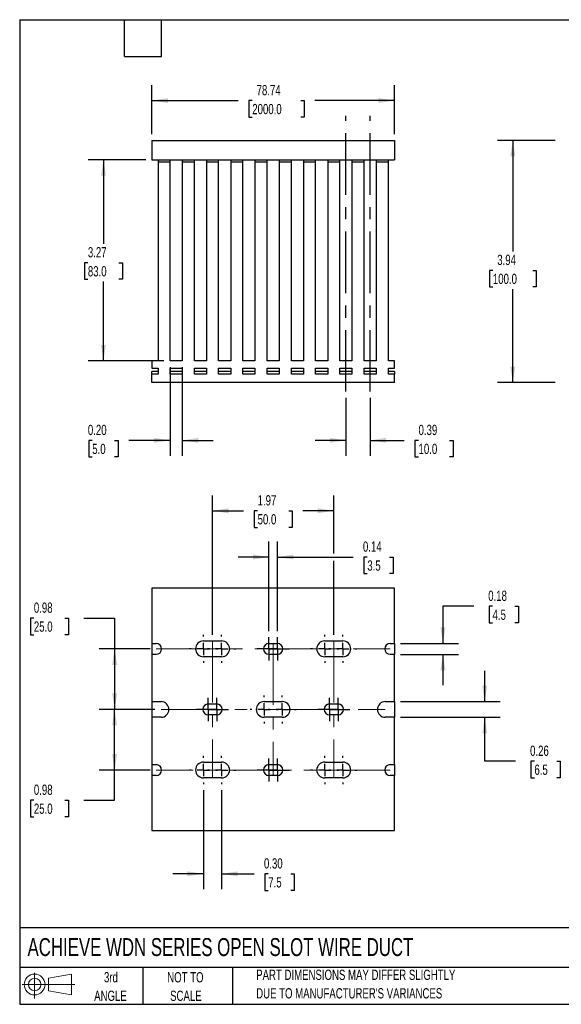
# Model space of a CAD drawing. Header units: inches. Extents: x 0.5 to 21.5, y 0.5 to 16.5.
# Tile 1 of 2: x 0.5 to 9.3, y 0.5 to 16.5. Entities that reach past the tile are written whole.
import ezdxf

# ---------------------------------------------------------------- set-up
doc = ezdxf.new("R2010")
doc.units = ezdxf.units.IN
doc.header["$LTSCALE"] = 2
doc.header["$MEASUREMENT"] = 0
doc.linetypes.add('CENTERX2', pattern=[0.8, 0.5, -0.1, 0.1, -0.1])
doc.layers.add('CENTER', color=40, linetype='CENTERX2')
doc.layers.add('SLD-DEFPOINTS', color=7, linetype='Continuous')
doc.layers.add('DIMENSIONS', color=140, linetype='Continuous', lineweight=25)
doc.layers.add('TEXT', color=140, linetype='Continuous', lineweight=25)
doc.styles.add('SLDTEXTSTYLE0', font='TXT', dxfattribs={"width": 0.7})
doc.dimstyles.new('SLDDIMSTYLE0', dxfattribs={"dimtxt": 0.169922, "dimasz": 0.26, "dimexe": 0, "dimexo": 0.0625, "dimgap": 0.04248, "dimtad": 0, "dimtih": 1, "dimtoh": 1, "dimrnd": 1e-09, "dimzin": 12, "dimdsep": 46, "dimtxsty": 'SLDTEXTSTYLE0', "dimsah": 1, "dimcen": 0.09, "dimadec": 0, "dimazin": 3, "dimtfac": 1, "dimtofl": 0, "dimtmove": 0, "dimatfit": 3, "dimfxl": 0, "dimfrac": 2, "dimtolj": 1, "dimtzin": 12, "dimarcsym": 0})
doc.dimstyles.new('SLDDIMSTYLE1', dxfattribs={"dimtxt": 0.169922, "dimasz": 0.26, "dimexe": 0, "dimexo": 0.0625, "dimgap": 0.04248, "dimtad": 0, "dimtih": 1, "dimtoh": 1, "dimrnd": 1e-09, "dimzin": 0, "dimdsep": 46, "dimtxsty": 'SLDTEXTSTYLE0', "dimsah": 1, "dimcen": 0.09, "dimadec": 0, "dimazin": 0, "dimtfac": 1, "dimtmove": 0, "dimatfit": 0, "dimfxl": 0, "dimfrac": 2, "dimtolj": 1, "dimtzin": 12, "dimarcsym": 0})
doc.dimstyles.new('SLDDIMSTYLE2', dxfattribs={"dimtxt": 0.169922, "dimasz": 0.26, "dimexe": 0, "dimexo": 0.0625, "dimgap": 0.04248, "dimtad": 0, "dimtih": 1, "dimtoh": 1, "dimrnd": 1e-09, "dimdsep": 46, "dimtxsty": 'SLDTEXTSTYLE0', "dimsah": 1, "dimcen": 0.09, "dimadec": 0, "dimazin": 2, "dimtfac": 1, "dimtmove": 0, "dimatfit": 0, "dimfxl": 0, "dimfrac": 2, "dimtolj": 1, "dimtzin": 12, "dimarcsym": 0})
doc.dimstyles.new('SLDDIMSTYLE3', dxfattribs={"dimtxt": 0.169922, "dimasz": 0.26, "dimexe": 0, "dimexo": 0.0625, "dimgap": 0.04248, "dimtad": 0, "dimtih": 1, "dimtoh": 1, "dimrnd": 1e-09, "dimdsep": 46, "dimtxsty": 'SLDTEXTSTYLE0', "dimsah": 1, "dimcen": 0.09, "dimadec": 0, "dimazin": 2, "dimtfac": 1, "dimtofl": 0, "dimtmove": 0, "dimatfit": 3, "dimfxl": 0, "dimfrac": 2, "dimtolj": 1, "dimtzin": 12, "dimarcsym": 0})

# ---------------------------------------------------------------- blocks, each defined once
blk = doc.blocks.new('Block11')
at = {"color": 7, "linetype": 'Continuous', "lineweight": 18}
for p, q in [((0.204, 0.418), (0.204, 0)), ((0.431, 0.328), (0.801, 0.396)), ((0.431, 0.126), (0.431, 0.328)), ((0.801, 0.396), (0.801, 0.058)), ((0, 0.227), (0.856, 0.227)), ((0.431, 0.126), (0.801, 0.058))]:
    blk.add_line(p, q, dxfattribs=at)
for radius in [0.169, 0.101]:
    blk.add_circle((0.204, 0.227), radius, dxfattribs=at)
blk = doc.blocks.new('Block12')
at = {"layer": 'SLD-DEFPOINTS'}
blk.add_blockref('Block11', (0, 0), dxfattribs=at)
blk = doc.blocks.new('_D')
at = {"layer": 'DIMENSIONS'}
for p, q in [((2.647, 14.639), (2.647, 15.436)), ((6.584, 14.639), (6.584, 15.436)), ((2.647, 15.186), (4.046, 15.186)), ((4.276, 15.186), (4.219, 15.186)), ((4.219, 15.186), (4.219, 14.916)), ((5.064, 15.186), (5.121, 15.186)), ((5.121, 15.186), (5.121, 14.916)), ((6.584, 15.186), (5.294, 15.186)), ((4.219, 14.916), (4.276, 14.916)), ((5.121, 14.916), (5.064, 14.916))]:
    blk.add_line(p, q, dxfattribs=at)
for points in [[(2.647, 15.186), (2.907, 15.146), (2.907, 15.226)], [(6.584, 15.186), (6.324, 15.226), (6.324, 15.146)]]:
    blk.add_solid(points, dxfattribs=at)
at = {"layer": 'DIMENSIONS', "char_height": 0.1667, "attachment_point": 1, "style": 'SLDTEXTSTYLE0'}
for s, insert in [('78.74', (4.347, 15.439)), ('2000.0', (4.276, 15.131))]:
    blk.add_mtext(s, dxfattribs=dict(at, insert=insert))
blk = doc.blocks.new('_D_1')
at = {"layer": 'DIMENSIONS'}
for p, q in [((2.942, 10.856), (2.942, 9.414)), ((3.139, 10.856), (3.139, 9.414)), ((1.678, 9.664), (1.621, 9.664)), ((1.621, 9.664), (1.621, 9.394)), ((2.041, 9.664), (2.099, 9.664)), ((2.099, 9.664), (2.099, 9.394)), ((2.942, 9.664), (2.272, 9.664)), ((3.139, 9.664), (3.639, 9.664)), ((1.621, 9.394), (1.678, 9.394)), ((2.099, 9.394), (2.041, 9.394))]:
    blk.add_line(p, q, dxfattribs=at)
for points in [[(2.942, 9.664), (2.682, 9.704), (2.682, 9.624)], [(3.139, 9.664), (3.399, 9.624), (3.399, 9.704)]]:
    blk.add_solid(points, dxfattribs=at)
at = {"layer": 'DIMENSIONS', "char_height": 0.1667, "attachment_point": 1, "style": 'SLDTEXTSTYLE0'}
for s, insert in [('0.20', (1.607, 9.917)), ('5.0', (1.678, 9.609))]:
    blk.add_mtext(s, dxfattribs=dict(at, insert=insert))
blk = doc.blocks.new('_D_2')
at = {"layer": 'DIMENSIONS'}
for p, q in [((2.547, 14.224), (1.61, 14.224)), ((1.86, 14.224), (1.86, 12.859)), ((1.607, 12.551), (1.55, 12.551)), ((1.55, 12.551), (1.55, 12.281)), ((2.112, 12.551), (2.169, 12.551)), ((2.169, 12.551), (2.169, 12.281)), ((1.55, 12.281), (1.607, 12.281)), ((1.86, 10.956), (1.86, 12.243)), ((2.169, 12.281), (2.112, 12.281)), ((2.842, 10.956), (1.61, 10.956))]:
    blk.add_line(p, q, dxfattribs=at)
for points in [[(1.86, 14.224), (1.82, 13.964), (1.9, 13.964)], [(1.86, 10.956), (1.9, 11.216), (1.82, 11.216)]]:
    blk.add_solid(points, dxfattribs=at)
at = {"layer": 'DIMENSIONS', "char_height": 0.1667, "attachment_point": 1, "style": 'SLDTEXTSTYLE0'}
for s, insert in [('3.27', (1.607, 12.804)), ('83.0', (1.607, 12.495))]:
    blk.add_mtext(s, dxfattribs=dict(at, insert=insert))
blk = doc.blocks.new('_D_3')
at = {"layer": 'DIMENSIONS'}
for p, q in [((5.797, 10.356), (5.797, 9.414)), ((6.19, 10.356), (6.19, 9.414)), ((5.797, 9.664), (5.297, 9.664)), ((6.19, 9.664), (6.745, 9.664)), ((6.976, 9.664), (6.918, 9.664)), ((6.918, 9.664), (6.918, 9.394)), ((7.48, 9.664), (7.538, 9.664)), ((7.538, 9.664), (7.538, 9.394)), ((6.918, 9.394), (6.976, 9.394)), ((7.538, 9.394), (7.48, 9.394))]:
    blk.add_line(p, q, dxfattribs=at)
for points in [[(5.797, 9.664), (5.537, 9.704), (5.537, 9.624)], [(6.19, 9.664), (6.45, 9.624), (6.45, 9.704)]]:
    blk.add_solid(points, dxfattribs=at)
at = {"layer": 'DIMENSIONS', "char_height": 0.1667, "attachment_point": 1, "style": 'SLDTEXTSTYLE0'}
for s, insert in [('0.39', (6.976, 9.917)), ('10.0', (6.976, 9.609))]:
    blk.add_mtext(s, dxfattribs=dict(at, insert=insert))
blk = doc.blocks.new('_D_7')
at = {"layer": 'DIMENSIONS'}
for p, q in [((9.194, 14.539), (8.256, 14.539)), ((8.506, 14.539), (8.506, 12.735)), ((8.183, 12.427), (8.126, 12.427)), ((8.126, 12.427), (8.126, 12.157)), ((8.829, 12.427), (8.887, 12.427)), ((8.887, 12.427), (8.887, 12.157)), ((8.126, 12.157), (8.183, 12.157)), ((8.506, 10.602), (8.506, 12.119)), ((8.887, 12.157), (8.829, 12.157)), ((9.194, 10.602), (8.256, 10.602))]:
    blk.add_line(p, q, dxfattribs=at)
for points in [[(8.506, 14.539), (8.466, 14.279), (8.546, 14.279)], [(8.506, 10.602), (8.546, 10.862), (8.466, 10.862)]]:
    blk.add_solid(points, dxfattribs=at)
at = {"layer": 'DIMENSIONS', "char_height": 0.1667, "attachment_point": 1, "style": 'SLDTEXTSTYLE0'}
for s, insert in [('3.94', (8.254, 12.68)), ('100.0', (8.183, 12.372))]:
    blk.add_mtext(s, dxfattribs=dict(at, insert=insert))
blk = doc.blocks.new('_D_8')
at = {"layer": 'DIMENSIONS'}
for p, q in [((0.73, 6.776), (0.673, 6.776)), ((0.673, 6.776), (0.673, 6.506)), ((1.235, 6.776), (1.292, 6.776)), ((1.292, 6.776), (1.292, 6.506)), ((1.541, 6.776), (2.041, 6.776)), ((2.041, 6.776), (2.041, 6.276)), ((0.673, 6.506), (0.73, 6.506)), ((1.292, 6.506), (1.235, 6.506)), ((2.616, 6.276), (1.791, 6.276)), ((2.041, 6.276), (2.041, 5.292)), ((2.695, 5.292), (1.791, 5.292))]:
    blk.add_line(p, q, dxfattribs=at)
for points in [[(2.041, 6.276), (2.001, 6.016), (2.081, 6.016)], [(2.041, 5.292), (2.081, 5.552), (2.001, 5.552)]]:
    blk.add_solid(points, dxfattribs=at)
at = {"layer": 'DIMENSIONS', "char_height": 0.1667, "attachment_point": 1, "style": 'SLDTEXTSTYLE0'}
for s, insert in [('0.98', (0.73, 7.029)), ('25.0', (0.73, 6.721))]:
    blk.add_mtext(s, dxfattribs=dict(at, insert=insert))
blk = doc.blocks.new('_D_9')
at = {"layer": 'DIMENSIONS'}
for p, q in [((2.695, 5.292), (1.791, 5.292)), ((2.041, 4.307), (2.041, 5.292)), ((2.616, 4.307), (1.791, 4.307)), ((2.041, 3.817), (2.041, 4.307)), ((0.73, 3.817), (0.673, 3.817)), ((0.673, 3.817), (0.673, 3.547)), ((1.235, 3.817), (1.292, 3.817)), ((1.292, 3.817), (1.292, 3.547)), ((1.541, 3.817), (2.041, 3.817)), ((0.673, 3.547), (0.73, 3.547)), ((1.292, 3.547), (1.235, 3.547))]:
    blk.add_line(p, q, dxfattribs=at)
for points in [[(2.041, 5.292), (2.001, 5.032), (2.081, 5.032)], [(2.041, 4.307), (2.081, 4.567), (2.001, 4.567)]]:
    blk.add_solid(points, dxfattribs=at)
at = {"layer": 'DIMENSIONS', "char_height": 0.1667, "attachment_point": 1, "style": 'SLDTEXTSTYLE0'}
for s, insert in [('0.98', (0.73, 4.07)), ('25.0', (0.73, 3.762))]:
    blk.add_mtext(s, dxfattribs=dict(at, insert=insert))
blk = doc.blocks.new('_D_10')
at = {"layer": 'DIMENSIONS'}
for p, q in [((3.631, 6.504), (3.631, 8.77)), ((5.6, 7.828), (5.6, 8.77)), ((3.631, 8.52), (4.133, 8.52)), ((4.363, 8.52), (4.306, 8.52)), ((4.306, 8.52), (4.306, 8.25)), ((4.868, 8.52), (4.925, 8.52)), ((4.925, 8.52), (4.925, 8.25)), ((5.6, 8.52), (5.098, 8.52)), ((4.306, 8.25), (4.363, 8.25)), ((4.925, 8.25), (4.868, 8.25)), ((5.6, 6.504), (5.6, 7.708))]:
    blk.add_line(p, q, dxfattribs=at)
for points in [[(3.631, 8.52), (3.891, 8.48), (3.891, 8.56)], [(5.6, 8.52), (5.34, 8.56), (5.34, 8.48)]]:
    blk.add_solid(points, dxfattribs=at)
at = {"layer": 'DIMENSIONS', "char_height": 0.1667, "attachment_point": 1, "style": 'SLDTEXTSTYLE0'}
for s, insert in [('1.97', (4.363, 8.773)), ('50.0', (4.363, 8.465))]:
    blk.add_mtext(s, dxfattribs=dict(at, insert=insert))
blk = doc.blocks.new('_D_11')
at = {"layer": 'DIMENSIONS'}
for p, q in [((4.547, 6.564), (4.547, 8.018)), ((4.684, 6.564), (4.684, 8.018)), ((4.547, 7.768), (4.047, 7.768)), ((4.684, 7.768), (5.913, 7.768)), ((6.144, 7.768), (6.087, 7.768)), ((6.087, 7.768), (6.087, 7.498)), ((6.507, 7.768), (6.564, 7.768)), ((6.564, 7.768), (6.564, 7.498)), ((6.087, 7.498), (6.144, 7.498)), ((6.564, 7.498), (6.507, 7.498))]:
    blk.add_line(p, q, dxfattribs=at)
for points in [[(4.547, 7.768), (4.287, 7.808), (4.287, 7.728)], [(4.684, 7.768), (4.944, 7.728), (4.944, 7.808)]]:
    blk.add_solid(points, dxfattribs=at)
at = {"layer": 'DIMENSIONS', "char_height": 0.1667, "attachment_point": 1, "style": 'SLDTEXTSTYLE0'}
for s, insert in [('0.14', (6.073, 8.021)), ('3.5', (6.144, 7.713))]:
    blk.add_mtext(s, dxfattribs=dict(at, insert=insert))
blk = doc.blocks.new('_D_12')
at = {"layer": 'DIMENSIONS'}
for p, q in [((7.872, 6.969), (7.372, 6.969)), ((7.372, 6.969), (7.372, 6.364)), ((8.178, 6.969), (8.121, 6.969)), ((8.121, 6.969), (8.121, 6.699)), ((8.542, 6.969), (8.599, 6.969)), ((8.599, 6.969), (8.599, 6.699)), ((8.121, 6.699), (8.178, 6.699)), ((8.599, 6.699), (8.542, 6.699)), ((6.684, 6.364), (7.622, 6.364)), ((6.684, 6.187), (7.622, 6.187)), ((7.372, 6.187), (7.372, 5.687))]:
    blk.add_line(p, q, dxfattribs=at)
for points in [[(7.372, 6.364), (7.412, 6.624), (7.332, 6.624)], [(7.372, 6.187), (7.332, 5.927), (7.412, 5.927)]]:
    blk.add_solid(points, dxfattribs=at)
at = {"layer": 'DIMENSIONS', "char_height": 0.1667, "attachment_point": 1, "style": 'SLDTEXTSTYLE0'}
for s, insert in [('0.18', (8.107, 7.222)), ('4.5', (8.178, 6.914))]:
    blk.add_mtext(s, dxfattribs=dict(at, insert=insert))
blk = doc.blocks.new('_D_13')
at = {"layer": 'DIMENSIONS'}
for p, q in [((8.051, 5.42), (8.051, 5.92)), ((6.684, 5.42), (8.301, 5.42)), ((6.684, 5.164), (8.301, 5.164)), ((8.051, 4.451), (8.051, 5.164)), ((8.551, 4.451), (8.051, 4.451)), ((8.857, 4.451), (8.8, 4.451)), ((8.8, 4.451), (8.8, 4.181)), ((9.221, 4.451), (9.278, 4.451)), ((9.278, 4.451), (9.278, 4.181)), ((8.8, 4.181), (8.857, 4.181)), ((9.278, 4.181), (9.221, 4.181))]:
    blk.add_line(p, q, dxfattribs=at)
for points in [[(8.051, 5.42), (8.091, 5.68), (8.011, 5.68)], [(8.051, 5.164), (8.011, 4.904), (8.091, 4.904)]]:
    blk.add_solid(points, dxfattribs=at)
at = {"layer": 'DIMENSIONS', "char_height": 0.1667, "attachment_point": 1, "style": 'SLDTEXTSTYLE0'}
for s, insert in [('0.26', (8.787, 4.704)), ('6.5', (8.857, 4.396))]:
    blk.add_mtext(s, dxfattribs=dict(at, insert=insert))
blk = doc.blocks.new('_D_14')
at = {"layer": 'DIMENSIONS'}
for p, q in [((3.484, 3.979), (3.484, 2.37)), ((3.779, 3.979), (3.779, 2.37)), ((3.484, 2.62), (2.984, 2.62)), ((3.779, 2.62), (4.306, 2.62)), ((4.536, 2.62), (4.479, 2.62)), ((4.479, 2.62), (4.479, 2.35)), ((4.9, 2.62), (4.957, 2.62)), ((4.957, 2.62), (4.957, 2.35)), ((4.479, 2.35), (4.536, 2.35)), ((4.957, 2.35), (4.9, 2.35))]:
    blk.add_line(p, q, dxfattribs=at)
for points in [[(3.484, 2.62), (3.224, 2.66), (3.224, 2.58)], [(3.779, 2.62), (4.039, 2.58), (4.039, 2.66)]]:
    blk.add_solid(points, dxfattribs=at)
at = {"layer": 'DIMENSIONS', "char_height": 0.1667, "attachment_point": 1, "style": 'SLDTEXTSTYLE0'}
for s, insert in [('0.30', (4.466, 2.873)), ('7.5', (4.536, 2.565))]:
    blk.add_mtext(s, dxfattribs=dict(at, insert=insert))
blk = doc.blocks.new('SW_CENTERMARKSYMBOL_0')
at = {"layer": 'CENTER', "color": 0}
for p, q in [((0, 0.2), (0, 0.228)), ((-0.2, 0), (-0.228, 0)), ((0, 0), (-0.1, 0)), ((0, 0), (0, 0.1)), ((0, 0), (0, -0.1)), ((0, 0), (0.1, 0)), ((0.2, 0), (0.228, 0)), ((0, -0.2), (0, -0.228))]:
    blk.add_line(p, q, dxfattribs=at)
blk = doc.blocks.new('SW_CENTERMARKSYMBOL_1')
at = {"layer": 'CENTER', "color": 0}
for p, q in [((0, 0.2), (0, 0.228)), ((-0.2, 0), (-0.228, 0)), ((0, 0), (-0.1, 0)), ((0, 0), (0, 0.1)), ((0, 0), (0, -0.1)), ((0, 0), (0.1, 0)), ((0.2, 0), (0.228, 0)), ((0, -0.2), (0, -0.228))]:
    blk.add_line(p, q, dxfattribs=at)
blk = doc.blocks.new('SW_CENTERMARKSYMBOL_2')
at = {"layer": 'CENTER', "color": 0}
for p, q in [((0, 0.1), (0, 0.189)), ((-0.1, 0), (-0.189, 0)), ((0, 0), (-0.1, 0)), ((0, 0), (0, 0.1)), ((0, 0), (0, -0.1)), ((0, 0), (0.1, 0)), ((0.1, 0), (0.189, 0)), ((0, -0.1), (0, -0.189))]:
    blk.add_line(p, q, dxfattribs=at)
blk = doc.blocks.new('SW_CENTERMARKSYMBOL_3')
at = {"layer": 'CENTER', "color": 0}
for p, q in [((0, 0.1), (0, 0.189)), ((-0.1, 0), (-0.189, 0)), ((0, 0), (-0.1, 0)), ((0, 0), (0, 0.1)), ((0, 0), (0, -0.1)), ((0, 0), (0.1, 0)), ((0.1, 0), (0.189, 0)), ((0, -0.1), (0, -0.189))]:
    blk.add_line(p, q, dxfattribs=at)
blk = doc.blocks.new('SW_CENTERMARKSYMBOL_4')
at = {"layer": 'CENTER', "color": 0}
for p, q in [((0, 0.2), (0, 0.228)), ((-0.2, 0), (-0.228, 0)), ((0, 0), (-0.1, 0)), ((0, 0), (0, 0.1)), ((0, 0), (0, -0.1)), ((0, 0), (0.1, 0)), ((0.2, 0), (0.228, 0)), ((0, -0.2), (0, -0.228))]:
    blk.add_line(p, q, dxfattribs=at)
blk = doc.blocks.new('SW_CENTERMARKSYMBOL_5')
at = {"layer": 'CENTER', "color": 0}
for p, q in [((0, 0.2), (0, 0.228)), ((-0.2, 0), (-0.228, 0)), ((0, 0), (-0.1, 0)), ((0, 0), (0, 0.1)), ((0, 0), (0, -0.1)), ((0, 0), (0.1, 0)), ((0.2, 0), (0.228, 0)), ((0, -0.2), (0, -0.228))]:
    blk.add_line(p, q, dxfattribs=at)
blk = doc.blocks.new('SW_CENTERMARKSYMBOL_6')
at = {"layer": 'CENTER', "color": 0}
for p, q in [((0, 0.1), (0, 0.189)), ((-0.1, 0), (-0.189, 0)), ((0, 0), (-0.1, 0)), ((0, 0), (0, 0.1)), ((0, 0), (0, -0.1)), ((0, 0), (0.1, 0)), ((0.1, 0), (0.189, 0)), ((0, -0.1), (0, -0.189))]:
    blk.add_line(p, q, dxfattribs=at)
blk = doc.blocks.new('SW_CENTERMARKSYMBOL_7')
at = {"layer": 'CENTER', "color": 0}
for p, q in [((0, 0.1), (0, 0.189)), ((-0.1, 0), (-0.189, 0)), ((0, 0), (-0.1, 0)), ((0, 0), (0, 0.1)), ((0, 0), (0, -0.1)), ((0, 0), (0.1, 0)), ((0.1, 0), (0.189, 0)), ((0, -0.1), (0, -0.189))]:
    blk.add_line(p, q, dxfattribs=at)
blk = doc.blocks.new('SW_CENTERMARKSYMBOL_8')
at = {"layer": 'CENTER', "color": 0}
for p, q in [((0, 0.2), (0, 0.228)), ((-0.2, 0), (-0.228, 0)), ((0, 0), (-0.1, 0)), ((0, 0), (0, 0.1)), ((0, 0), (0, -0.1)), ((0, 0), (0.1, 0)), ((0.2, 0), (0.228, 0)), ((0, -0.2), (0, -0.228))]:
    blk.add_line(p, q, dxfattribs=at)
blk = doc.blocks.new('SW_CENTERMARKSYMBOL_9')
at = {"layer": 'CENTER', "color": 0}
for p, q in [((0, 0.2), (0, 0.228)), ((-0.2, 0), (-0.228, 0)), ((0, 0), (-0.1, 0)), ((0, 0), (0, 0.1)), ((0, 0), (0, -0.1)), ((0, 0), (0.1, 0)), ((0.2, 0), (0.228, 0)), ((0, -0.2), (0, -0.228))]:
    blk.add_line(p, q, dxfattribs=at)
blk = doc.blocks.new('SW_CENTERMARKSYMBOL_10')
at = {"layer": 'CENTER', "color": 0}
for p, q in [((0, 0.1), (0, 0.189)), ((-0.1, 0), (-0.189, 0)), ((0, 0), (-0.1, 0)), ((0, 0), (0, 0.1)), ((0, 0), (0, -0.1)), ((0, 0), (0.1, 0)), ((0.1, 0), (0.189, 0)), ((0, -0.1), (0, -0.189))]:
    blk.add_line(p, q, dxfattribs=at)
blk = doc.blocks.new('SW_CENTERMARKSYMBOL_11')
at = {"layer": 'CENTER', "color": 0}
for p, q in [((0, 0.1), (0, 0.189)), ((-0.1, 0), (-0.189, 0)), ((0, 0), (-0.1, 0)), ((0, 0), (0, 0.1)), ((0, 0), (0, -0.1)), ((0, 0), (0.1, 0)), ((0.1, 0), (0.189, 0)), ((0, -0.1), (0, -0.189))]:
    blk.add_line(p, q, dxfattribs=at)
blk = doc.blocks.new('SW_CENTERMARKSYMBOL_12')
at = {"layer": 'CENTER', "color": 0}
for p, q in [((0, 0.2), (0, 0.228)), ((-0.2, 0), (-0.228, 0)), ((0, 0), (-0.1, 0)), ((0, 0), (0, 0.1)), ((0, 0), (0, -0.1)), ((0, 0), (0.1, 0)), ((0.2, 0), (0.228, 0)), ((0, -0.2), (0, -0.228))]:
    blk.add_line(p, q, dxfattribs=at)
blk = doc.blocks.new('SW_CENTERMARKSYMBOL_13')
at = {"layer": 'CENTER', "color": 0}
for p, q in [((0, 0.2), (0, 0.228)), ((-0.2, 0), (-0.228, 0)), ((0, 0), (-0.1, 0)), ((0, 0), (0, 0.1)), ((0, 0), (0, -0.1)), ((0, 0), (0.1, 0)), ((0.2, 0), (0.228, 0)), ((0, -0.2), (0, -0.228))]:
    blk.add_line(p, q, dxfattribs=at)
blk = doc.blocks.new('SW_CENTERMARKSYMBOL_14')
at = {"layer": 'CENTER', "color": 0}
for p, q in [((0, 0.1), (0, 0.189)), ((-0.1, 0), (-0.189, 0)), ((0, 0), (-0.1, 0)), ((0, 0), (0, 0.1)), ((0, 0), (0, -0.1)), ((0, 0), (0.1, 0)), ((0.1, 0), (0.189, 0)), ((0, -0.1), (0, -0.189))]:
    blk.add_line(p, q, dxfattribs=at)
blk = doc.blocks.new('SW_CENTERMARKSYMBOL_15')
at = {"layer": 'CENTER', "color": 0}
for p, q in [((0, 0.1), (0, 0.189)), ((-0.1, 0), (-0.189, 0)), ((0, 0), (-0.1, 0)), ((0, 0), (0, 0.1)), ((0, 0), (0, -0.1)), ((0, 0), (0.1, 0)), ((0.1, 0), (0.189, 0)), ((0, -0.1), (0, -0.189))]:
    blk.add_line(p, q, dxfattribs=at)
blk = doc.blocks.new('SW_CENTERMARKSYMBOL_16')
at = {"layer": 'CENTER', "color": 0}
for p, q in [((0, 0.2), (0, 0.228)), ((-0.2, 0), (-0.228, 0)), ((0, 0), (-0.1, 0)), ((0, 0), (0, 0.1)), ((0, 0), (0, -0.1)), ((0, 0), (0.1, 0)), ((0.2, 0), (0.228, 0)), ((0, -0.2), (0, -0.228))]:
    blk.add_line(p, q, dxfattribs=at)
blk = doc.blocks.new('SW_CENTERMARKSYMBOL_17')
at = {"layer": 'CENTER', "color": 0}
for p, q in [((0, 0.2), (0, 0.228)), ((-0.2, 0), (-0.228, 0)), ((0, 0), (-0.1, 0)), ((0, 0), (0, 0.1)), ((0, 0), (0, -0.1)), ((0, 0), (0.1, 0)), ((0.2, 0), (0.228, 0)), ((0, -0.2), (0, -0.228))]:
    blk.add_line(p, q, dxfattribs=at)

msp = doc.modelspace()

# ---------------------------------------------------------------- linework, layer by layer
for p, q in [((2.647, 14.539), (2.647, 14.224)), ((2.647, 14.539), (6.584, 14.539)), ((6.584, 14.539), (6.584, 14.224)), ((2.647, 14.224), (6.584, 14.224)), ((2.746, 14.224), (2.746, 14.184)), ((2.746, 14.184), (2.746, 10.956)), ((2.942, 14.184), (2.746, 14.184)), ((2.942, 14.184), (2.942, 14.224)), ((2.942, 10.956), (2.942, 14.184)), ((3.139, 14.224), (3.139, 14.184)), ((3.139, 14.184), (3.139, 10.956)), ((3.336, 14.184), (3.139, 14.184)), ((3.336, 14.184), (3.336, 14.224)), ((3.336, 10.956), (3.336, 14.184)), ((3.533, 14.224), (3.533, 14.184)), ((3.533, 14.184), (3.533, 10.956)), ((3.73, 14.184), (3.533, 14.184)), ((3.73, 14.184), (3.73, 14.224)), ((3.73, 10.956), (3.73, 14.184)), ((3.927, 14.224), (3.927, 14.184)), ((3.927, 14.184), (3.927, 10.956)), ((4.123, 14.184), (3.927, 14.184)), ((4.123, 14.184), (4.123, 14.224)), ((4.123, 10.956), (4.123, 14.184)), ((4.32, 14.224), (4.32, 14.184)), ((4.32, 14.184), (4.32, 10.956)), ((4.517, 14.184), (4.32, 14.184)), ((4.517, 14.184), (4.517, 14.224)), ((4.517, 10.956), (4.517, 14.184)), ((4.714, 14.224), (4.714, 14.184)), ((4.714, 14.184), (4.714, 10.956)), ((4.911, 14.184), (4.714, 14.184)), ((4.911, 14.184), (4.911, 14.224)), ((4.911, 10.956), (4.911, 14.184)), ((5.108, 14.224), (5.108, 14.184)), ((5.108, 14.184), (5.108, 10.956)), ((5.305, 14.184), (5.108, 14.184)), ((5.305, 14.184), (5.305, 14.224)), ((5.305, 10.956), (5.305, 14.184)), ((5.501, 14.224), (5.501, 14.184)), ((5.501, 14.184), (5.501, 10.956)), ((5.698, 14.184), (5.501, 14.184)), ((5.698, 14.184), (5.698, 14.224)), ((5.698, 10.956), (5.698, 14.184)), ((5.895, 14.224), (5.895, 14.184)), ((5.895, 14.184), (5.895, 10.956)), ((6.092, 14.184), (5.895, 14.184)), ((6.092, 14.184), (6.092, 14.224)), ((6.092, 10.956), (6.092, 14.184)), ((6.289, 14.224), (6.289, 14.184)), ((6.289, 14.184), (6.289, 10.956)), ((6.486, 14.184), (6.289, 14.184)), ((6.486, 14.184), (6.486, 14.224)), ((6.486, 10.956), (6.486, 14.184)), ((2.647, 10.956), (2.647, 10.838)), ((2.746, 10.956), (2.647, 10.956)), ((3.139, 10.956), (2.942, 10.956)), ((3.533, 10.956), (3.336, 10.956)), ((3.927, 10.956), (3.73, 10.956)), ((4.32, 10.956), (4.123, 10.956)), ((4.714, 10.956), (4.517, 10.956)), ((5.108, 10.956), (4.911, 10.956)), ((5.501, 10.956), (5.305, 10.956)), ((5.895, 10.956), (5.698, 10.956)), ((6.289, 10.956), (6.092, 10.956)), ((6.584, 10.956), (6.486, 10.956)), ((6.584, 10.838), (6.584, 10.956)), ((2.647, 10.838), (2.746, 10.838)), ((2.746, 10.785), (2.647, 10.785)), ((2.647, 10.74), (2.647, 10.785)), ((2.647, 10.602), (2.647, 10.74)), ((2.746, 10.74), (2.647, 10.74)), ((2.746, 10.838), (2.746, 10.74)), ((2.942, 10.74), (2.942, 10.838)), ((2.942, 10.838), (3.139, 10.838)), ((3.139, 10.785), (2.942, 10.785)), ((3.139, 10.74), (2.942, 10.74)), ((3.139, 10.838), (3.139, 10.74)), ((3.336, 10.74), (3.336, 10.838)), ((3.336, 10.838), (3.533, 10.838)), ((3.533, 10.785), (3.336, 10.785)), ((3.533, 10.74), (3.336, 10.74)), ((3.533, 10.838), (3.533, 10.74)), ((3.73, 10.74), (3.73, 10.838)), ((3.73, 10.838), (3.927, 10.838)), ((3.927, 10.785), (3.73, 10.785)), ((3.927, 10.74), (3.73, 10.74)), ((3.927, 10.838), (3.927, 10.74)), ((4.123, 10.74), (4.123, 10.838)), ((4.123, 10.838), (4.32, 10.838)), ((4.32, 10.785), (4.123, 10.785)), ((4.32, 10.74), (4.123, 10.74)), ((4.32, 10.838), (4.32, 10.74)), ((4.517, 10.74), (4.517, 10.838)), ((4.517, 10.838), (4.714, 10.838)), ((4.714, 10.785), (4.517, 10.785)), ((4.714, 10.74), (4.517, 10.74)), ((4.714, 10.838), (4.714, 10.74)), ((4.911, 10.74), (4.911, 10.838)), ((4.911, 10.838), (5.108, 10.838)), ((5.108, 10.785), (4.911, 10.785)), ((5.108, 10.74), (4.911, 10.74)), ((5.108, 10.838), (5.108, 10.74)), ((5.305, 10.74), (5.305, 10.838)), ((5.305, 10.838), (5.501, 10.838)), ((5.501, 10.785), (5.305, 10.785)), ((5.501, 10.74), (5.305, 10.74)), ((5.501, 10.838), (5.501, 10.74)), ((5.698, 10.74), (5.698, 10.838)), ((5.698, 10.838), (5.895, 10.838)), ((5.895, 10.785), (5.698, 10.785)), ((5.895, 10.74), (5.698, 10.74)), ((5.895, 10.838), (5.895, 10.74)), ((6.092, 10.74), (6.092, 10.838)), ((6.092, 10.838), (6.289, 10.838)), ((6.289, 10.785), (6.092, 10.785)), ((6.289, 10.74), (6.092, 10.74)), ((6.289, 10.838), (6.289, 10.74)), ((6.486, 10.838), (6.584, 10.838)), ((6.486, 10.74), (6.486, 10.838)), ((6.584, 10.785), (6.486, 10.785)), ((6.584, 10.74), (6.486, 10.74)), ((6.584, 10.785), (6.584, 10.74)), ((6.584, 10.602), (6.584, 10.74)), ((6.584, 10.602), (2.647, 10.602)), ((2.647, 7.26), (2.647, 6.364)), ((6.584, 7.26), (2.647, 7.26)), ((6.584, 6.364), (6.584, 7.26)), ((3.484, 6.404), (3.779, 6.404)), ((5.452, 6.404), (5.747, 6.404)), ((2.647, 6.364), (2.716, 6.364)), ((2.647, 6.364), (2.647, 6.187)), ((4.547, 6.364), (4.684, 6.364)), ((6.515, 6.364), (6.584, 6.364)), ((6.584, 6.364), (6.584, 6.187)), ((2.647, 6.187), (2.647, 5.42)), ((2.716, 6.187), (2.647, 6.187)), ((3.779, 6.148), (3.484, 6.148)), ((4.684, 6.187), (4.547, 6.187)), ((5.747, 6.148), (5.452, 6.148)), ((6.584, 6.187), (6.515, 6.187)), ((6.584, 5.42), (6.584, 6.187)), ((2.647, 5.42), (2.795, 5.42)), ((2.647, 5.42), (2.647, 5.164)), ((3.562, 5.38), (3.7, 5.38)), ((4.468, 5.42), (4.763, 5.42)), ((5.531, 5.38), (5.669, 5.38)), ((6.436, 5.42), (6.584, 5.42)), ((6.584, 5.42), (6.584, 5.164)), ((2.647, 5.164), (2.647, 4.396)), ((2.795, 5.164), (2.647, 5.164)), ((3.7, 5.203), (3.562, 5.203)), ((4.763, 5.164), (4.468, 5.164)), ((5.669, 5.203), (5.531, 5.203)), ((6.584, 5.164), (6.436, 5.164)), ((6.584, 4.396), (6.584, 5.164)), ((2.647, 4.396), (2.716, 4.396)), ((2.647, 4.396), (2.647, 4.219)), ((3.484, 4.435), (3.779, 4.435)), ((4.547, 4.396), (4.684, 4.396)), ((5.452, 4.435), (5.747, 4.435)), ((6.515, 4.396), (6.584, 4.396)), ((6.584, 4.396), (6.584, 4.219)), ((2.647, 4.219), (2.647, 3.323)), ((2.716, 4.219), (2.647, 4.219)), ((3.779, 4.179), (3.484, 4.179)), ((4.684, 4.219), (4.547, 4.219)), ((5.747, 4.179), (5.452, 4.179)), ((6.584, 4.219), (6.515, 4.219)), ((6.584, 3.323), (6.584, 4.219)), ((2.647, 3.323), (6.584, 3.323))]:
    msp.add_line(p, q)
at = {"color": 7, "linetype": 'CENTERX2', "lineweight": 18}
for p, q in [((3.631, 6.404), (3.631, 4.179)), ((5.6, 6.404), (5.6, 4.179)), ((2.716, 6.276), (6.515, 6.276)), ((4.616, 6.364), (4.616, 4.219)), ((2.795, 5.292), (6.436, 5.292)), ((6.515, 4.307), (2.716, 4.307))]:
    msp.add_line(p, q, dxfattribs=at)
for centre, radius, start, end in [((3.484, 6.276), 0.128, 90, 270), ((3.779, 6.276), 0.128, 270, 90), ((5.452, 6.276), 0.128, 90, 270), ((5.747, 6.276), 0.128, 270, 90), ((2.716, 6.276), 0.0886, 270, 90), ((4.547, 6.276), 0.0886, 90, 270), ((4.684, 6.276), 0.0886, 270, 90), ((6.515, 6.276), 0.0886, 90, 270), ((2.795, 5.292), 0.128, 270, 90), ((3.562, 5.292), 0.0886, 90, 270), ((3.7, 5.292), 0.0886, 270, 90), ((4.468, 5.292), 0.128, 90, 270), ((4.763, 5.292), 0.128, 270, 90), ((5.531, 5.292), 0.0886, 90, 270), ((5.669, 5.292), 0.0886, 270, 90), ((6.436, 5.292), 0.128, 90, 270), ((2.716, 4.307), 0.0886, 270, 90), ((3.484, 4.307), 0.128, 90, 270), ((3.779, 4.307), 0.128, 270, 90), ((4.547, 4.307), 0.0886, 90, 270), ((4.684, 4.307), 0.0886, 270, 90), ((5.452, 4.307), 0.128, 90, 270), ((5.747, 4.307), 0.128, 270, 90), ((6.515, 4.307), 0.0886, 90, 270)]:
    msp.add_arc(centre, radius, start, end)
at = {"layer": 'CENTER'}
for p, q in [((5.797, 10.456), (5.797, 14.94)), ((6.19, 10.456), (6.19, 14.94))]:
    msp.add_line(p, q, dxfattribs=at)
at = {"layer": 'TEXT'}
for p, q in [((0.5, 16.5), (21.5, 16.5)), ((0.5, 16.5), (0.5, 0.5)), ((2.2, 15.9), (2.2, 16.5)), ((2.8, 15.9), (2.8, 16.5)), ((2.2, 15.9), (2.8, 15.9)), ((21.5, 1.742), (0.5, 1.742)), ((21.5, 1.1), (0.5, 1.1)), ((2.5, 1.1), (2.5, 0.5)), ((3.954, 1.1), (3.954, 0.5)), ((0.5, 0.5), (21.5, 0.5))]:
    msp.add_line(p, q, dxfattribs=at)

# ---------------------------------------------------------------- block references
at = {"layer": 'CENTER'}
for name, p in [('SW_CENTERMARKSYMBOL_0', (3.484, 6.276)), ('SW_CENTERMARKSYMBOL_1', (3.779, 6.276)), ('SW_CENTERMARKSYMBOL_2', (4.547, 6.276)), ('SW_CENTERMARKSYMBOL_3', (4.684, 6.276)), ('SW_CENTERMARKSYMBOL_4', (5.452, 6.276)), ('SW_CENTERMARKSYMBOL_5', (5.747, 6.276)), ('SW_CENTERMARKSYMBOL_7', (3.562, 5.292)), ('SW_CENTERMARKSYMBOL_6', (3.7, 5.292)), ('SW_CENTERMARKSYMBOL_8', (4.468, 5.292)), ('SW_CENTERMARKSYMBOL_9', (4.763, 5.292)), ('SW_CENTERMARKSYMBOL_10', (5.531, 5.292)), ('SW_CENTERMARKSYMBOL_11', (5.669, 5.292)), ('SW_CENTERMARKSYMBOL_17', (3.484, 4.307)), ('SW_CENTERMARKSYMBOL_16', (3.779, 4.307)), ('SW_CENTERMARKSYMBOL_15', (4.547, 4.307)), ('SW_CENTERMARKSYMBOL_14', (4.684, 4.307)), ('SW_CENTERMARKSYMBOL_13', (5.452, 4.307)), ('SW_CENTERMARKSYMBOL_12', (5.747, 4.307))]:
    msp.add_blockref(name, p, dxfattribs=at)
at = {"layer": 'SLD-DEFPOINTS'}
msp.add_blockref('Block12', (0.538, 0.595), dxfattribs=at)

# ---------------------------------------------------------------- texts
at = {"layer": 'TEXT', "style": 'SLDTEXTSTYLE0'}
for s, insert, char_height, attachment_point in [('ACHIEVE WDN SERIES OPEN SLOT WIRE DUCT', (0.627, 1.576), 0.29167, 1), ('3rd', (1.981, 1.023), 0.1667, 2), ('NOT TO', (3.19, 1.023), 0.1667, 2), ('PART DIMENSIONS MAY DIFFER SLIGHTLY', (4.34, 1.063), 0.16667, 1), ('ANGLE', (1.974, 0.722), 0.1667, 2), ('SCALE', (3.198, 0.722), 0.1667, 2), ("DUE TO MANUFACTURER'S VARIANCES", (4.34, 0.762), 0.16667, 1)]:
    msp.add_mtext(s, dxfattribs=dict(at, insert=insert, char_height=char_height, attachment_point=attachment_point))

# ---------------------------------------------------------------- dimensions: what is measured, and where the dimension line sits
at = {"layer": 'DIMENSIONS'}
for base, p1, p2, dimstyle, picture, middle in [((6.584, 15.186), (2.647, 14.539), (6.584, 14.539), 'SLDDIMSTYLE0', '_D', (4.67, 15.186)), ((2.942, 9.664), (3.139, 10.956), (2.942, 10.956), 'SLDDIMSTYLE1', '_D_1', (1.86, 9.664)), ((6.19, 9.664), (5.797, 10.456), (6.19, 10.456), 'SLDDIMSTYLE2', '_D_3', (7.228, 9.664)), ((4.547, 7.768), (4.684, 6.464), (4.547, 6.464), 'SLDDIMSTYLE2', '_D_11', (6.325, 7.768)), ((3.779, 2.6203), (3.4837, 4.0794), (3.779, 4.0794), 'SLDDIMSTYLE1', '_D_14', (4.718, 2.6203))]:
    dim = msp.add_linear_dim(base=base, p1=p1, p2=p2, dimstyle=dimstyle, dxfattribs=at)
    dim.commit()
    dim.dimension.update_dxf_attribs({"geometry": picture, "text_midpoint": middle, "dimtype": 160})
for base, p1, p2, angle, dimstyle, picture, middle in [((8.506, 10.602), (9.294, 14.539), (9.294, 10.602), 90, 'SLDDIMSTYLE0', '_D_7', (8.506, 12.427)), ((1.86, 14.224), (2.942, 10.956), (2.647, 14.224), 90, 'SLDDIMSTYLE0', '_D_2', (1.86, 12.551)), ((5.6, 8.52), (3.631, 6.404), (5.6, 6.404), 0, 'SLDDIMSTYLE0', '_D_10', (4.616, 8.52)), ((7.372, 6.187), (6.584, 6.364), (6.584, 6.187), 90, 'SLDDIMSTYLE2', '_D_12', (7.372, 6.969)), ((2.041, 5.292), (2.716, 6.276), (2.795, 5.292), 90, 'SLDDIMSTYLE3', '_D_8', (2.041, 6.776)), ((8.051, 5.164), (6.584, 5.42), (6.584, 5.164), 90, 'SLDDIMSTYLE2', '_D_13', (8.051, 4.451)), ((2.0412, 5.2916), (2.716, 4.3074), (2.7947, 5.2916), 90, 'SLDDIMSTYLE3', '_D_9', (2.0412, 3.817))]:
    dim = msp.add_linear_dim(base=base, p1=p1, p2=p2, angle=angle, dimstyle=dimstyle, dxfattribs=at)
    dim.commit()
    dim.dimension.update_dxf_attribs({"geometry": picture, "text_midpoint": middle, "dimtype": 160})

doc.saveas('drawing.dxf')
